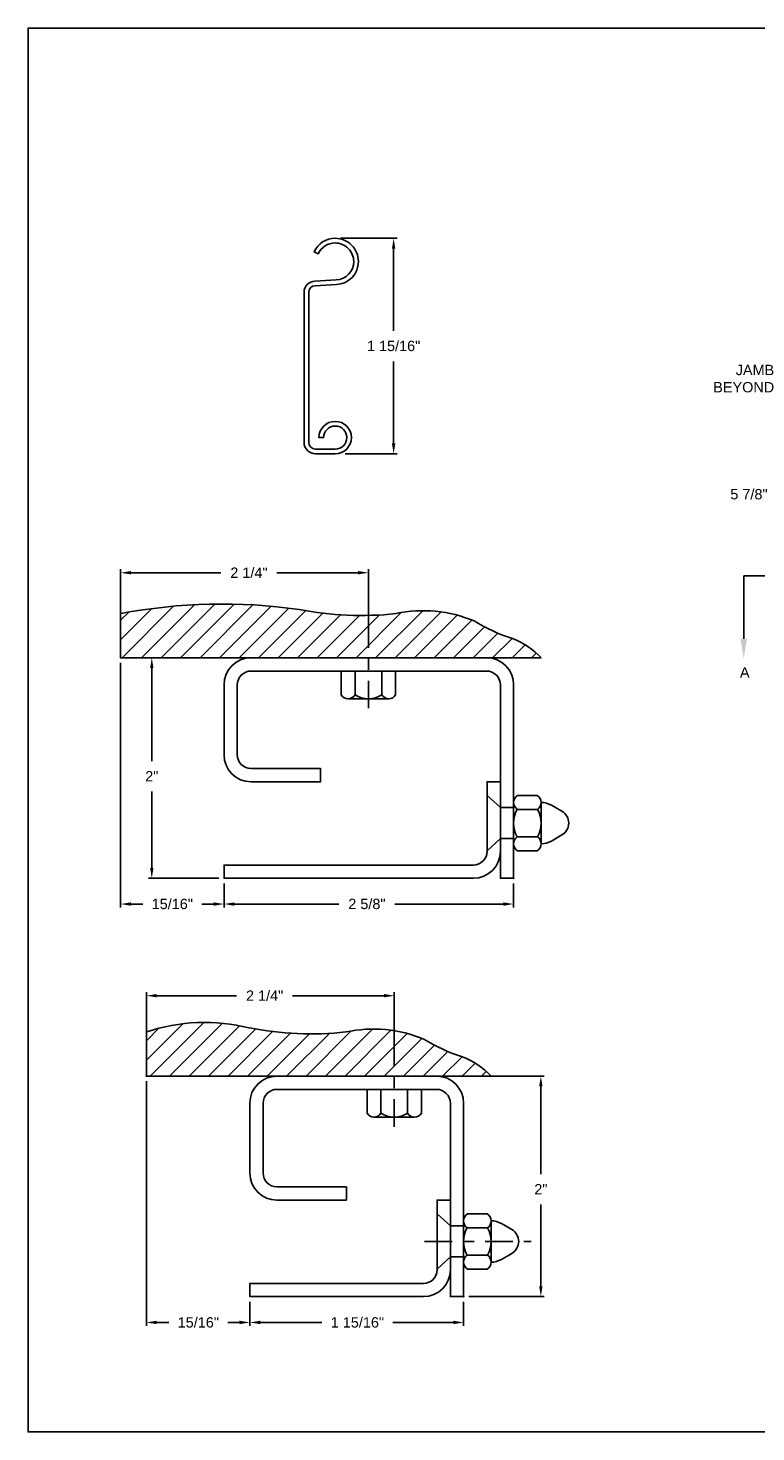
# Model space of a CAD drawing. Header units: inches. Extents: x 169.6 to 213.7, y 214.8 to 266.5.
# Tile 16 of 18: x 194.3 to 200.8, y 253.2 to 265.9. Entities that reach past the tile are written whole.
import ezdxf
from ezdxf import colors
from ezdxf.entities.mleader import LeaderData, LeaderLine
from ezdxf.math import Vec2, Vec3

# ---------------------------------------------------------------- set-up
doc = ezdxf.new("R2010")
doc.units = ezdxf.units.IN
doc.header["$LTSCALE"] = 0.25
doc.header["$MEASUREMENT"] = 0
doc.linetypes.add('CENTER', pattern=[2, 1.25, -0.25, 0.25, -0.25])
for name, color, linetype in [('ANNOTATIONS', 1, 'Continuous'), ('DETAILS', 4, 'Continuous'), ('SECTION CUTS', 6, 'CENTER')]:
    doc.layers.add(name, color=color, linetype=linetype)
doc.styles.add('ARIAL', font='arial.ttf', dxfattribs={"height": 0.09375})
doc.styles.get("Standard").update_dxf_attribs({"font": 'romans.shx'})
doc.dimstyles.new('ARIAL', dxfattribs={"dimtxt": 0.09375, "dimasz": 0.09375, "dimexe": 0.03125, "dimexo": 0.046875, "dimgap": 0.09, "dimtad": 0, "dimtih": 1, "dimtoh": 1, "dimdec": 4, "dimzin": 0, "dimdsep": 46, "dimlunit": 4, "dimtxsty": 'ARIAL', "dimcen": 0.09, "dimadec": 0, "dimazin": 0, "dimtfac": 1, "dimtdec": 4, "dimtix": 1, "dimtofl": 0, "dimtmove": 0, "dimatfit": 3, "dimfxl": 0.18, "dimfrac": 2, "dimtolj": 1, "dimtzin": 0, "dimarcsym": 0})
doc.dimstyles.new('STANDARD$0', dxfattribs={"dimtxt": 0.09375, "dimasz": 0.09375, "dimexe": 0.03125, "dimexo": 0.046875, "dimgap": 0.09, "dimtad": 0, "dimtih": 1, "dimtoh": 1, "dimdec": 4, "dimzin": 0, "dimdsep": 46, "dimtxsty": 'ARIAL', "dimcen": 0.09, "dimadec": 0, "dimazin": 0, "dimtfac": 1, "dimtdec": 4, "dimtofl": 0, "dimtmove": 0, "dimatfit": 1, "dimfxl": 1, "dimtolj": 1, "dimtzin": 0, "dimarcsym": 0})

# ---------------------------------------------------------------- blocks, each defined once
blk = doc.blocks.new('*D24')
at = {"layer": 'ANNOTATIONS', "color": 0, "lineweight": -2, "transparency": 16777216}
for p, q in [((201.227, 262.252), (201.227, 261.672)), ((201.668, 261.761), (201.668, 261.672)), ((201.133, 261.703), (201.039, 261.703)), ((201.762, 261.703), (201.855, 261.703))]:
    blk.add_line(p, q, dxfattribs=at)
at = {"layer": 'ANNOTATIONS', "color": 0, "transparency": 16777216}
for points in [[(201.133, 261.718), (201.133, 261.687), (201.227, 261.703)], [(201.762, 261.718), (201.762, 261.687), (201.668, 261.703)]]:
    blk.add_solid(points, dxfattribs=at)
at = {"layer": 'defpoints', "color": 0, "transparency": 16777216}
for p in [(201.227, 262.299), (201.668, 261.808), (201.227, 261.703)]:
    blk.add_point(p, dxfattribs=at)
at = {"layer": 'ANNOTATIONS', "color": 0, "transparency": 16777216, "insert": (200.786, 261.703), "char_height": 0.0938, "attachment_point": 5, "style": 'ARIAL'}
blk.add_mtext('\\A1;5 7/8"', dxfattribs=at)
blk = doc.blocks.new('*D15')
at = {"layer": 'ANNOTATIONS', "color": 0, "linetype": 'Continuous', "lineweight": -2, "transparency": 16777216}
for p, q in [((195.325, 256.378), (195.325, 254.159)), ((196.262, 254.378), (196.262, 254.159)), ((195.418, 254.19), (195.528, 254.19)), ((196.168, 254.19), (196.062, 254.19))]:
    blk.add_line(p, q, dxfattribs=at)
at = {"layer": 'ANNOTATIONS', "color": 0, "linetype": 'Continuous', "transparency": 16777216}
for points in [[(195.418, 254.206), (195.418, 254.175), (195.325, 254.19)], [(196.168, 254.206), (196.168, 254.175), (196.262, 254.19)]]:
    blk.add_solid(points, dxfattribs=at)
at = {"layer": 'defpoints', "color": 0, "linetype": 'Continuous', "transparency": 16777216}
for p in [(195.325, 256.425), (196.262, 254.425), (196.262, 254.19)]:
    blk.add_point(p, dxfattribs=at)
at = {"layer": 'ANNOTATIONS', "color": 0, "linetype": 'Continuous', "transparency": 16777216, "insert": (195.795, 254.19), "char_height": 0.0938, "attachment_point": 5, "style": 'ARIAL'}
blk.add_mtext('\\A1;15/16"', dxfattribs=at)
blk = doc.blocks.new('*D16')
at = {"layer": 'ANNOTATIONS', "color": 0, "linetype": 'Continuous', "lineweight": -2, "transparency": 16777216}
for p, q in [((196.262, 254.378), (196.262, 254.159)), ((198.2, 254.378), (198.2, 254.159)), ((196.356, 254.19), (196.915, 254.19)), ((198.106, 254.19), (197.558, 254.19))]:
    blk.add_line(p, q, dxfattribs=at)
at = {"layer": 'ANNOTATIONS', "color": 0, "linetype": 'Continuous', "transparency": 16777216}
for points in [[(196.356, 254.206), (196.356, 254.175), (196.262, 254.19)], [(198.106, 254.206), (198.106, 254.175), (198.2, 254.19)]]:
    blk.add_solid(points, dxfattribs=at)
at = {"layer": 'defpoints', "color": 0, "linetype": 'Continuous', "transparency": 16777216}
for p in [(196.262, 254.425), (198.2, 254.425), (196.262, 254.19)]:
    blk.add_point(p, dxfattribs=at)
at = {"layer": 'ANNOTATIONS', "color": 0, "linetype": 'Continuous', "transparency": 16777216, "insert": (197.237, 254.19), "char_height": 0.09375, "attachment_point": 5, "style": 'ARIAL'}
blk.add_mtext('\\A1;1 15/16"', dxfattribs=at)
blk = doc.blocks.new('*D17')
at = {"layer": 'ANNOTATIONS', "color": 0, "linetype": 'Continuous', "lineweight": -2, "transparency": 16777216}
for p, q in [((198.001, 256.425), (198.931, 256.425)), ((198.9, 256.331), (198.9, 255.535)), ((198.9, 254.518), (198.9, 255.261)), ((198.246, 254.425), (198.931, 254.425))]:
    blk.add_line(p, q, dxfattribs=at)
at = {"layer": 'ANNOTATIONS', "color": 0, "linetype": 'Continuous', "transparency": 16777216}
for points in [[(198.884, 256.331), (198.915, 256.331), (198.9, 256.425)], [(198.884, 254.518), (198.915, 254.518), (198.9, 254.425)]]:
    blk.add_solid(points, dxfattribs=at)
at = {"layer": 'defpoints', "color": 0, "linetype": 'Continuous', "transparency": 16777216}
for p in [(197.955, 256.425), (198.9, 256.425), (198.2, 254.425)]:
    blk.add_point(p, dxfattribs=at)
at = {"layer": 'ANNOTATIONS', "color": 0, "linetype": 'Continuous', "transparency": 16777216, "insert": (198.9, 255.398), "char_height": 0.0938, "attachment_point": 5, "style": 'ARIAL'}
blk.add_mtext('\\A1;2"', dxfattribs=at)
blk = doc.blocks.new('*D27')
at = {"layer": 'ANNOTATIONS', "color": 0, "linetype": 'Continuous', "lineweight": -2, "transparency": 16777216}
for p, q in [((195.325, 256.702), (195.325, 257.185)), ((195.418, 257.154), (196.142, 257.154)), ((197.477, 257.154), (196.65, 257.154)), ((197.571, 256.702), (197.571, 257.185))]:
    blk.add_line(p, q, dxfattribs=at)
at = {"layer": 'ANNOTATIONS', "color": 0, "linetype": 'Continuous', "transparency": 16777216}
for points in [[(195.418, 257.17), (195.418, 257.139), (195.325, 257.154)], [(197.477, 257.17), (197.477, 257.139), (197.571, 257.154)]]:
    blk.add_solid(points, dxfattribs=at)
at = {"layer": 'defpoints', "color": 0, "linetype": 'Continuous', "transparency": 16777216}
for p in [(197.571, 257.154), (195.325, 256.655), (197.571, 256.655)]:
    blk.add_point(p, dxfattribs=at)
at = {"layer": 'ANNOTATIONS', "color": 0, "linetype": 'Continuous', "transparency": 16777216, "insert": (196.396, 257.154), "char_height": 0.0938, "attachment_point": 5, "style": 'ARIAL'}
blk.add_mtext('\\A1;2 1/4"', dxfattribs=at)
blk = doc.blocks.new('*D28')
at = {"layer": 'ANNOTATIONS', "color": 0, "linetype": 'Continuous', "lineweight": -2, "transparency": 16777216}
for p, q in [((195.091, 260.173), (195.091, 257.954)), ((196.028, 258.173), (196.028, 257.954)), ((195.184, 257.986), (195.292, 257.986)), ((195.934, 257.986), (195.826, 257.986))]:
    blk.add_line(p, q, dxfattribs=at)
at = {"layer": 'ANNOTATIONS', "color": 0, "linetype": 'Continuous', "transparency": 16777216}
for points in [[(195.184, 258.001), (195.184, 257.97), (195.091, 257.986)], [(195.934, 258.001), (195.934, 257.97), (196.028, 257.986)]]:
    blk.add_solid(points, dxfattribs=at)
at = {"layer": 'defpoints', "color": 0, "linetype": 'Continuous', "transparency": 16777216}
for p in [(195.091, 260.22), (196.028, 258.22), (196.028, 257.986)]:
    blk.add_point(p, dxfattribs=at)
at = {"layer": 'ANNOTATIONS', "color": 0, "linetype": 'Continuous', "transparency": 16777216, "insert": (195.559, 257.986), "char_height": 0.0938, "attachment_point": 5, "style": 'ARIAL'}
blk.add_mtext('\\A1;15/16"', dxfattribs=at)
blk = doc.blocks.new('*D29')
at = {"layer": 'ANNOTATIONS', "color": 0, "linetype": 'Continuous', "lineweight": -2, "transparency": 16777216}
for p, q in [((196.028, 258.173), (196.028, 257.954)), ((198.653, 258.173), (198.653, 257.954)), ((196.122, 257.986), (197.069, 257.986)), ((198.559, 257.986), (197.577, 257.986))]:
    blk.add_line(p, q, dxfattribs=at)
at = {"layer": 'ANNOTATIONS', "color": 0, "linetype": 'Continuous', "transparency": 16777216}
for points in [[(196.122, 258.001), (196.122, 257.97), (196.028, 257.986)], [(198.559, 258.001), (198.559, 257.97), (198.653, 257.986)]]:
    blk.add_solid(points, dxfattribs=at)
at = {"layer": 'defpoints', "color": 0, "linetype": 'Continuous', "transparency": 16777216}
for p in [(196.028, 258.22), (198.653, 258.22), (196.028, 257.986)]:
    blk.add_point(p, dxfattribs=at)
at = {"layer": 'ANNOTATIONS', "color": 0, "linetype": 'Continuous', "transparency": 16777216, "insert": (197.323, 257.986), "char_height": 0.0938, "attachment_point": 5, "style": 'ARIAL'}
blk.add_mtext('\\A1;2 5/8"', dxfattribs=at)
blk = doc.blocks.new('*D30')
at = {"layer": 'ANNOTATIONS', "color": 0, "linetype": 'Continuous', "lineweight": -2, "transparency": 16777216}
for p, q in [((196.226, 260.22), (195.342, 260.22)), ((195.373, 260.126), (195.373, 259.282)), ((195.373, 258.314), (195.373, 259.008)), ((195.981, 258.22), (195.342, 258.22))]:
    blk.add_line(p, q, dxfattribs=at)
at = {"layer": 'ANNOTATIONS', "color": 0, "linetype": 'Continuous', "transparency": 16777216}
for points in [[(195.358, 260.126), (195.389, 260.126), (195.373, 260.22)], [(195.358, 258.314), (195.389, 258.314), (195.373, 258.22)]]:
    blk.add_solid(points, dxfattribs=at)
at = {"layer": 'defpoints', "color": 0, "linetype": 'Continuous', "transparency": 16777216}
for p in [(195.373, 260.22), (196.273, 260.22), (196.028, 258.22)]:
    blk.add_point(p, dxfattribs=at)
at = {"layer": 'ANNOTATIONS', "color": 0, "linetype": 'Continuous', "transparency": 16777216, "insert": (195.373, 259.145), "char_height": 0.0938, "attachment_point": 5, "style": 'ARIAL'}
blk.add_mtext('\\A1;2"', dxfattribs=at)
blk = doc.blocks.new('*D31')
at = {"layer": 'ANNOTATIONS', "color": 0, "linetype": 'Continuous', "lineweight": -2, "transparency": 16777216}
for p, q in [((195.091, 260.497), (195.091, 261.023)), ((195.184, 260.991), (196, 260.991)), ((197.243, 260.991), (196.508, 260.991)), ((197.337, 260.497), (197.337, 261.023))]:
    blk.add_line(p, q, dxfattribs=at)
at = {"layer": 'ANNOTATIONS', "color": 0, "linetype": 'Continuous', "transparency": 16777216}
for points in [[(195.184, 261.007), (195.184, 260.976), (195.091, 260.991)], [(197.243, 261.007), (197.243, 260.976), (197.337, 260.991)]]:
    blk.add_solid(points, dxfattribs=at)
at = {"layer": 'defpoints', "color": 0, "linetype": 'Continuous', "transparency": 16777216}
for p in [(197.337, 260.991), (195.091, 260.451), (197.337, 260.451)]:
    blk.add_point(p, dxfattribs=at)
at = {"layer": 'ANNOTATIONS', "color": 0, "linetype": 'Continuous', "transparency": 16777216, "insert": (196.254, 260.991), "char_height": 0.0938, "attachment_point": 5, "style": 'ARIAL'}
blk.add_mtext('\\A1;2 1/4"', dxfattribs=at)
blk = doc.blocks.new('*D112')
at = {"layer": 'ANNOTATIONS', "color": 0, "lineweight": -2, "transparency": 16777216}
for p, q in [((197.083, 264.025), (197.596, 264.025)), ((197.565, 263.931), (197.565, 263.186)), ((197.565, 262.164), (197.565, 262.909)), ((197.125, 262.07), (197.596, 262.07))]:
    blk.add_line(p, q, dxfattribs=at)
at = {"layer": 'ANNOTATIONS', "color": 0, "transparency": 16777216}
for points in [[(197.55, 263.931), (197.581, 263.931), (197.565, 264.025)], [(197.55, 262.164), (197.581, 262.164), (197.565, 262.07)]]:
    blk.add_solid(points, dxfattribs=at)
at = {"layer": 'defpoints', "color": 0, "transparency": 16777216}
for p in [(197.036, 264.025), (197.078, 262.07), (197.565, 262.07)]:
    blk.add_point(p, dxfattribs=at)
at = {"layer": 'ANNOTATIONS', "color": 0, "transparency": 16777216, "insert": (197.565, 263.048), "char_height": 0.09375, "attachment_point": 5, "style": 'ARIAL'}
blk.add_mtext('\\A1;1 15/16"', dxfattribs=at)

msp = doc.modelspace()

# ---------------------------------------------------------------- hatches: boundary and pattern name
at = {"layer": 'DETAILS', "linetype": 'Continuous'}
h = msp.add_hatch(dxfattribs=at)
h.set_pattern_fill('ANSI31', color=256, style=0)
h.set_pattern_definition([(45, (207.84584, 234.0712), (-0.08838835, 0.08838835), [])])
h.paths.add_polyline_path([(197.58591, 260.62036, -0.07533914), (196.70814, 260.65781, 0.08278107), (195.09055, 260.62036), (195.09055, 260.21981), (198.90279, 260.21981, 0.10706088), (198.64297, 260.39476, -0.06290317), (198.29406, 260.55431, 0.15379408)])
h.paths.add_polyline_path([(196.067, 261.06335), (196.44168, 261.06335), (196.44168, 260.91953), (196.067, 260.91953)], flags=9)
h = msp.add_hatch(dxfattribs=at)
h.set_pattern_fill('ANSI31', color=256, style=0)
h.set_pattern_definition([(45, (207.39231, 230.27593), (-0.08838835, 0.08838835), [])])
h.paths.add_polyline_path([(197.13237, 256.82509, -0.07533914), (196.25461, 256.86254, 0.14389298), (195.32452, 256.82509), (195.32452, 256.42454), (198.44925, 256.42454, 0.10706088), (198.18944, 256.59949, -0.06290317), (197.84052, 256.75904, 0.15379408)])
h.paths.add_polyline_path([(196.20496, 257.05689), (196.58962, 257.05689), (196.58962, 257.25008), (196.20496, 257.25008)], flags=9)

# ---------------------------------------------------------------- linework, layer by layer
at = {"layer": 'defpoints'}
msp.add_lwpolyline([(213.72204, 253.19707), (194.25216, 253.19707), (194.25216, 265.93218), (213.72204, 265.93218)], close=True, dxfattribs=at)
at = {"layer": 'DETAILS'}
for p, q in [((197.0349, 264.02504), (197.03566, 264.02504)), ((197.0349, 263.98304), (197.03566, 263.98304)), ((198.90279, 260.21981), (195.09055, 260.21981)), ((198.44925, 256.42454), (195.32452, 256.42454))]:
    msp.add_line(p, q, dxfattribs=at)
at = {"layer": 'DETAILS', "linetype": 'Continuous'}
for p, q in [((195.09055, 260.21981), (195.09055, 260.62036)), ((197.09055, 260.09981), (197.09055, 259.88366)), ((197.21555, 259.88395), (197.21555, 260.09981)), ((197.45826, 259.88395), (197.45826, 260.09981)), ((197.58326, 260.09981), (197.58326, 259.88366)), ((197.15296, 259.8485), (197.52084, 259.8485)), ((198.41305, 258.96981), (198.53305, 258.86044)), ((198.65304, 258.91143), (198.65307, 258.52579)), ((198.68867, 258.96981), (198.86698, 258.96981)), ((198.90277, 258.90816), (198.90279, 258.53328)), ((198.65305, 258.86044), (198.53305, 258.86044)), ((198.87004, 258.84483), (198.68571, 258.84481)), ((198.99506, 258.88271), (199.09097, 258.82733)), ((198.41305, 258.46981), (198.53305, 258.57919)), ((198.65305, 258.57919), (198.53305, 258.57919)), ((198.87004, 258.5948), (198.68571, 258.59481)), ((198.99506, 258.55691), (199.09097, 258.61229)), ((198.68867, 258.46981), (198.86698, 258.46981)), ((195.32452, 256.42454), (195.32452, 256.82509)), ((197.32452, 256.30454), (197.32452, 256.08839)), ((197.44952, 256.08868), (197.44952, 256.30454)), ((197.69222, 256.08868), (197.69222, 256.30454)), ((197.81722, 256.30454), (197.81722, 256.08839)), ((197.38693, 256.05323), (197.75481, 256.05323)), ((197.95952, 255.17454), (198.07952, 255.06517)), ((198.1995, 255.11616), (198.19953, 254.73052)), ((198.23514, 255.17454), (198.41345, 255.17454)), ((198.44923, 255.11289), (198.44926, 254.73801)), ((198.54153, 255.08744), (198.63743, 255.03206)), ((198.19952, 255.06517), (198.07952, 255.06517)), ((198.41651, 255.04956), (198.23218, 255.04954)), ((197.95952, 254.67454), (198.07952, 254.78392)), ((198.19952, 254.78392), (198.07952, 254.78392)), ((198.41651, 254.79953), (198.23218, 254.79954)), ((198.54153, 254.76164), (198.63743, 254.81702)), ((198.23514, 254.67454), (198.41345, 254.67454))]:
    msp.add_line(p, q, dxfattribs=at)
at = {"layer": 'DETAILS', "linetype": 'CENTER', "ltscale": 0.8}
for p, q in [((197.3369, 260.56126), (197.3369, 259.73651)), ((197.57087, 256.76599), (197.57087, 255.94124)), ((197.84571, 254.92454), (198.81156, 254.92454))]:
    msp.add_line(p, q, dxfattribs=at)
at = {"layer": 'DETAILS'}
msp.add_lwpolyline([(197.24567, 263.81504, -0.39895955), (197.04666, 263.60533), (196.85441, 263.59525, 0.39895955), (196.79566, 263.53334), (196.79566, 262.17423, 0.41421356), (196.85766, 262.11223), (197.03566, 262.11223, 2.41421356), (196.93066, 262.21723), (196.88866, 262.21723, -2.41421356), (197.03566, 262.07023), (196.85766, 262.07023, -0.41421356), (196.75366, 262.17423), (196.75366, 263.53334, -0.39895955), (196.85222, 263.6372), (197.04446, 263.64727, 0.39895955), (197.20367, 263.81504, 0.41491795), (197.03527, 263.98304, 0.29455643), (196.88248, 263.885), (196.88216, 263.88431), (196.84395, 263.90173), (196.84426, 263.90242, -0.29428604), (197.0353, 264.02504, -0.41473176)], format="xyb", close=True, dxfattribs=at)
at = {"layer": 'DETAILS', "linetype": 'Continuous'}
for points in [[(195.09055, 260.62036, -0.08278107), (196.70814, 260.65781, 0.07533914), (197.58591, 260.62036, -0.15379408), (198.29406, 260.55431, 0.06290317), (198.64297, 260.39476, -0.10706088), (198.90279, 260.21981, -12.42229362), (198.90279, 260.21981, -0.16205101)], [(195.32452, 256.82509, -0.14389298), (196.25461, 256.86254, 0.07533914), (197.13237, 256.82509, -0.15379408), (197.84052, 256.75904, 0.06290317), (198.18944, 256.59949, -0.10706088), (198.44925, 256.42454, -12.42229362), (198.44925, 256.42454, -0.16205101)]]:
    msp.add_lwpolyline(points, format="xyb", dxfattribs=at)
at = {"layer": 'DETAILS'}
for points in [[(198.40805, 260.21981, -0.41421356), (198.65305, 259.97481), (198.65305, 258.21981), (198.53305, 258.21981), (198.53305, 259.97481, 0.41421356), (198.40805, 260.09981), (196.27305, 260.09981, 0.41421356), (196.14805, 259.97481), (196.14805, 259.33981, 0.41421356), (196.27305, 259.21481), (196.90305, 259.21481), (196.90305, 259.09481), (196.27305, 259.09481, -0.41421356), (196.02805, 259.33981), (196.02805, 259.97481, -0.41421356), (196.27305, 260.21981)], [(198.53305, 259.09481), (198.41305, 259.09481), (198.41305, 258.46481, -0.41421356), (198.28805, 258.33981), (196.02805, 258.33981), (196.02805, 258.21981), (198.28805, 258.21981, 0.41421356), (198.53305, 258.46481)], [(197.95452, 256.42454, -0.41421356), (198.19952, 256.17954), (198.19952, 254.42454), (198.07952, 254.42454), (198.07952, 256.17954, 0.41421356), (197.95452, 256.30454), (196.50702, 256.30454, 0.41421356), (196.38202, 256.17954), (196.38202, 255.54454, 0.41421356), (196.50702, 255.41954), (197.13702, 255.41954), (197.13702, 255.29954), (196.50702, 255.29954, -0.41421356), (196.26202, 255.54454), (196.26202, 256.17954, -0.41421356), (196.50702, 256.42454)], [(198.07952, 255.29954), (197.95952, 255.29954), (197.95952, 254.66954, -0.41421356), (197.83452, 254.54454), (196.26202, 254.54454), (196.26202, 254.42454), (197.83452, 254.42454, 0.41421356), (198.07952, 254.66954)]]:
    msp.add_lwpolyline(points, format="xyb", dxfattribs=at)
at = {"layer": 'DETAILS', "linetype": 'Continuous'}
for centre, radius, start, end in [((197.15296, 259.92147), 0.07297, 211.206831, 329.063908), ((197.3369, 260.07389), 0.22539, 237.424664, 302.575336), ((197.52084, 259.92147), 0.07297, 210.936092, 328.793169), ((198.72703, 258.90634), 0.07416, 121.141954, 236.052996), ((198.82864, 258.90635), 0.07415, 303.940305, 58.865128), ((198.89695, 258.70698), 0.20127, 60.825773, 88.343465), ((198.90222, 258.71981), 0.25, 150, 210), ((198.64769, 258.72099), 0.25451, 330.279936, 29.115949), ((199.02722, 258.71981), 0.125, 300.664623, 59.335377), ((198.72703, 258.53329), 0.07416, 123.947004, 238.858046), ((198.82864, 258.53328), 0.07415, 301.134872, 56.059695), ((198.89695, 258.73265), 0.20127, 271.656535, 299.174227), ((197.38693, 256.1262), 0.07297, 211.206831, 329.063908), ((197.57087, 256.27862), 0.22539, 237.424664, 302.575336), ((197.75481, 256.1262), 0.07297, 210.936092, 328.793169), ((198.27349, 255.11107), 0.07416, 121.141954, 236.052996), ((198.37511, 255.11108), 0.07415, 303.940305, 58.865128), ((198.44342, 254.91171), 0.20127, 60.825773, 88.343465), ((198.44868, 254.92454), 0.25, 150, 210), ((198.19416, 254.92572), 0.25451, 330.279936, 29.115949), ((198.57368, 254.92454), 0.125, 300.664623, 59.335377), ((198.27349, 254.73802), 0.07416, 123.947004, 238.858046), ((198.37511, 254.73801), 0.07415, 301.134872, 56.059695), ((198.44342, 254.93738), 0.20127, 271.656535, 299.174227)]:
    msp.add_arc(centre, radius, start, end, dxfattribs=at)
at = {"layer": 'DETAILS', "linetype": 'ByBlock'}
for p in [(195.09055, 260.21981), (198.65305, 258.21981), (198.65305, 258.21981), (195.32452, 256.42454), (198.19952, 254.42454), (198.19952, 254.42454)]:
    msp.add_point(p, dxfattribs=at)
at = {"layer": 'SECTION CUTS'}
msp.add_line((200.73852, 260.96256), (207.25448, 260.96256), dxfattribs=at)

# ---------------------------------------------------------------- texts
at = {"layer": 'SECTION CUTS', "style": 'ARIAL'}
msp.add_text('A', height=0.09375, dxfattribs=at).set_placement((200.70404, 260.04013))

# ---------------------------------------------------------------- dimensions: what is measured, and where the dimension line sits
at = {"layer": 'ANNOTATIONS'}
for base, p1, p2, angle, text, picture, middle in [((197.56524, 262.07023), (197.03567, 264.02504), (197.07784, 262.07023), 90, '1 15/16"', '*D112', (197.56524, 263.04764)), ((201.22659, 261.70285), (201.668, 261.80759), (201.22659, 262.29878), 180, '5 7/8"', '*D24', (200.78599, 261.70285))]:
    dim = msp.add_linear_dim(base=base, p1=p1, p2=p2, angle=angle, text=text, dimstyle='STANDARD$0', dxfattribs=at)
    dim.commit()
    dim.dimension.update_dxf_attribs({"geometry": picture, "text_midpoint": middle, "dimtype": 160})
at = {"layer": 'ANNOTATIONS', "linetype": 'Continuous'}
for base, p1, p2, picture, middle in [((197.336905, 260.991443), (195.090554, 260.450543), (197.336905, 260.450543), '*D31', (196.25434, 260.991443)), ((196.02805, 257.98551), (195.09055, 260.21981), (196.02805, 258.21981), '*D28', (195.5593, 257.98551)), ((197.570871, 257.154155), (195.32452, 256.655273), (197.570871, 256.655273), '*D27', (196.396139, 257.154155)), ((196.26202, 254.19024), (195.32452, 256.42454), (196.26202, 254.42454), '*D15', (195.79464, 254.19024))]:
    dim = msp.add_linear_dim(base=base, p1=p1, p2=p2, dimstyle='ARIAL', dxfattribs=at)
    dim.commit()
    dim.dimension.update_dxf_attribs({"geometry": picture, "text_midpoint": middle, "dimtype": 160})
for base, p1, p2, angle, picture, middle in [((195.37327, 260.21981), (196.02805, 258.21981), (196.27305, 260.21981), 90, '*D30', (195.37327, 259.14522)), ((196.02805, 257.98551), (198.65305, 258.21981), (196.02805, 258.21981), 180, '*D29', (197.32318, 257.98551)), ((198.89961, 256.42454), (198.19952, 254.42454), (197.95452, 256.42454), 90, '*D17', (198.89961, 255.39787)), ((196.26202, 254.19024), (198.19952, 254.42454), (196.26202, 254.42454), 180, '*D16', (197.23694, 254.19024))]:
    dim = msp.add_linear_dim(base=base, p1=p1, p2=p2, angle=angle, dimstyle='ARIAL', dxfattribs=at)
    dim.commit()
    dim.dimension.update_dxf_attribs({"geometry": picture, "text_midpoint": middle, "dimtype": 160})

# ---------------------------------------------------------------- leaders
at = {"layer": 'ANNOTATIONS'}
ml = msp.add_multileader_mtext('Standard', dxfattribs=at)
ml.set_content('JAMB \\PBEYOND', color=256, style='ARIAL')
ml.set_leader_properties()
ml.build(insert=Vec2(0, 0))
ml.multileader.update_dxf_attribs({"dogleg_length": 0.36, "arrow_head_size": 0.09375})
ctx = ml.context
ctx.base_point, ctx.char_height, ctx.arrow_head_size, ctx.landing_gap_size, ctx.plane_origin = Vec3(200.3886, 262.82979), 0.09375, 0.09375, 0.09, Vec3(201.83339, 262.39657)
ctx.text_align_type = 2
notes = []
notes.append((ctx, [(0, (1, 1, 0), (201.20309, 262.82979), (-1, 0), 0.09796, [(0, [(201.72538, 262.17378)], 0, [])])]))
ctx.mtext.insert, ctx.mtext.width, ctx.mtext.alignment, ctx.mtext.flow_direction = Vec3(201.01514, 262.87747), 0.9445531, 3, 5
at = {"layer": 'SECTION CUTS'}
ml = msp.add_multileader_mtext('Standard', dxfattribs=at)
ml.set_content('', color=256)
ml.set_leader_properties()
ml.build(insert=Vec2(0, 0))
ml.multileader.update_dxf_attribs({"dogleg_length": 0, "arrow_head_size": 0.18})
ctx = ml.context
ctx.base_point, ctx.char_height, ctx.arrow_head_size, ctx.landing_gap_size, ctx.plane_origin = Vec3(200.73852, 260.96256), 0.18, 0.18, 0, Vec3(200.73852, 260.21304)
notes.append((ctx, [(0, (1, 1, 0), (200.73852, 260.96256), (1, 0), 0, [(0, [(200.73852, 260.21304)], 0, [])])]))
ctx.mtext.insert, ctx.mtext.flow_direction = Vec3(200.73852, 261.05256), 5
for ctx, leaders in notes:
    for number, flags, end, landing, length, lines in leaders:
        leader = LeaderData()
        leader.index, (leader.has_last_leader_line, leader.has_dogleg_vector, leader.attachment_direction) = number, flags
        leader.last_leader_point, leader.dogleg_vector, leader.dogleg_length = Vec3(end), Vec3(landing), length
        for number, points, colour, breaks in lines:
            line = LeaderLine()
            line.index, line.vertices, line.color, line.breaks = number, Vec3.list(points), colors.encode_raw_color(colour), breaks
            leader.lines.append(line)
        ctx.leaders.append(leader)

doc.saveas('drawing.dxf')
